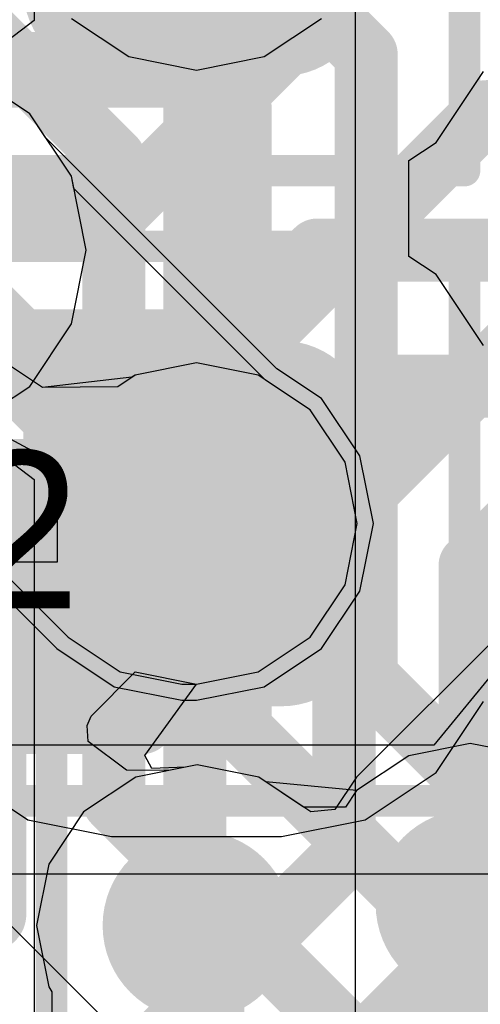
# Model space of a CAD drawing. Header units: millimetres. Extents: x -2 to 68, y -2 to 27.4.
# Tile 110 of 256: x 26.1 to 26.8, y 9.9 to 11.4. Entities that reach past the tile are written whole.
import ezdxf

# ---------------------------------------------------------------- set-up
doc = ezdxf.new("R2010")
doc.units = ezdxf.units.MM
for name, color, linetype in [('BottomLayer', 5, 'Continuous'), ('BottomPaste', 16, 'Continuous'), ('BottomSolder', 6, 'Continuous'), ('DrillGuide', 244, 'Continuous'), ('Mechanical10', 56, 'Continuous'), ('Mechanical13', 56, 'Continuous'), ('Mechanical15', 56, 'Continuous'), ('Mechanical2', 216, 'Continuous'), ('Mechanical6', 56, 'Continuous'), ('MidLayer1', 16, 'Continuous'), ('MidLayer2', 76, 'Continuous'), ('MidLayer3', 90, 'Continuous'), ('MidLayer4', 156, 'Continuous'), ('MidLayer5', 130, 'Continuous'), ('MidLayer6', 216, 'Continuous'), ('MidLayer7', 6, 'Continuous'), ('MidLayer8', 54, 'Continuous'), ('MultiLayer', 9, 'Continuous'), ('TopLayer', 1, 'Continuous'), ('TopPaste', 8, 'Continuous'), ('TopSolder', 216, 'Continuous'), ('ViaHoleLayer', 16, 'Continuous')]:
    doc.layers.add(name, color=color, linetype=linetype)

# ---------------------------------------------------------------- blocks, each defined once
blk = doc.blocks.new('RES_0402_244')
at = {"layer": 'Mechanical13', "const_width": 0.12}
for points in [[(-0.53, 0.28), (-0.53, -0.28)], [(0.53, 0.28), (-0.53, 0.28)], [(0.53, -0.28), (-0.53, -0.28)]]:
    blk.add_lwpolyline(points, dxfattribs=at)
at = {"layer": 'Mechanical13', "const_width": 0.06}
for points in [[(-0.56, 0.28, 1), (-0.5, 0.28, 1)], [(-0.56, 0.28, 1), (-0.5, 0.28, 1)], [(-0.56, -0.28, 1), (-0.5, -0.28, 1)], [(-0.56, -0.28, 1), (-0.5, -0.28, 1)]]:
    blk.add_lwpolyline(points, format="xyb", close=True, dxfattribs=at)
at = {"layer": 'Mechanical15', "const_width": 0.05}
for points in [[(-0.9, 0.44), (-0.9, -0.44)], [(0.9, 0.44), (-0.9, 0.44)], [(0.22, 0), (-0.22, 0)], [(0.9, -0.44), (-0.9, -0.44)]]:
    blk.add_lwpolyline(points, dxfattribs=at)
at = {"layer": 'Mechanical15', "const_width": 0.025}
for points in [[(-0.9125, 0.44, 1), (-0.8875, 0.44, 1)], [(-0.9125, 0.44, 1), (-0.8875, 0.44, 1)], [(-0.2325, 0, 1), (-0.2075, 0, 1)], [(-0.9125, -0.44, 1), (-0.8875, -0.44, 1)], [(-0.9125, -0.44, 1), (-0.8875, -0.44, 1)]]:
    blk.add_lwpolyline(points, format="xyb", close=True, dxfattribs=at)
at = {"layer": 'TopLayer', "const_width": 0.1402}
for points in [[(-0.6799, 0.1498, 1), (-0.5396, 0.1498, 1)], [(-0.4104, 0.1498, 1), (-0.2701, 0.1498, 1)], [(-0.6799, -0.1498, 1), (-0.5396, -0.1498, 1)], [(-0.4104, -0.1498, 1), (-0.2701, -0.1498, 1)]]:
    blk.add_lwpolyline(points, format="xyb", close=True, dxfattribs=at)
at = {"layer": 'TopLayer'}
for points in [[(-0.3403, 0.29), (-0.6097, 0.29), (-0.3403, -0.29), (-0.6097, -0.29)], [(-0.2, 0.1498), (-0.75, 0.1498), (-0.2, -0.1498), (-0.75, -0.1498)]]:
    blk.add_solid(points, dxfattribs=at)
at = {"layer": 'TopPaste', "const_width": 0.1402}
for points in [[(-0.6799, 0.1498, 1), (-0.5396, 0.1498, 1)], [(-0.4104, 0.1498, 1), (-0.2701, 0.1498, 1)], [(-0.6799, -0.1498, 1), (-0.5396, -0.1498, 1)], [(-0.4104, -0.1498, 1), (-0.2701, -0.1498, 1)]]:
    blk.add_lwpolyline(points, format="xyb", close=True, dxfattribs=at)
at = {"layer": 'TopPaste'}
for points in [[(-0.3403, 0.29), (-0.6097, 0.29), (-0.3403, -0.29), (-0.6097, -0.29)], [(-0.2, 0.1498), (-0.75, 0.1498), (-0.2, -0.1498), (-0.75, -0.1498)]]:
    blk.add_solid(points, dxfattribs=at)
at = {"layer": 'TopSolder', "const_width": 0.1402}
for points in [[(-0.6799, 0.1498, 1), (-0.5396, 0.1498, 1)], [(-0.4104, 0.1498, 1), (-0.2701, 0.1498, 1)], [(-0.6799, -0.1498, 1), (-0.5396, -0.1498, 1)], [(-0.4104, -0.1498, 1), (-0.2701, -0.1498, 1)]]:
    blk.add_lwpolyline(points, format="xyb", close=True, dxfattribs=at)
at = {"layer": 'TopSolder'}
for points in [[(-0.3403, 0.29), (-0.6097, 0.29), (-0.3403, -0.29), (-0.6097, -0.29)], [(-0.2, 0.1498), (-0.75, 0.1498), (-0.2, -0.1498), (-0.75, -0.1498)]]:
    blk.add_solid(points, dxfattribs=at)
blk = doc.blocks.new('RES_0402_245')
at = {"layer": 'Mechanical13', "const_width": 0.12}
for points in [[(-0.53, 0.28), (-0.53, -0.28)], [(0.53, 0.28), (-0.53, 0.28)]]:
    blk.add_lwpolyline(points, dxfattribs=at)
at = {"layer": 'Mechanical13', "const_width": 0.06}
blk.add_lwpolyline([(-0.56, 0.28, 1), (-0.5, 0.28, 1)], format="xyb", close=True, dxfattribs=at)
blk.add_lwpolyline([(-0.56, 0.28, 1), (-0.5, 0.28, 1)], format="xyb", close=True, dxfattribs=at)
at = {"layer": 'Mechanical15', "const_width": 0.05}
for points in [[(-0.9, 0.44), (-0.9, -0.44)], [(0.9, 0.44), (-0.9, 0.44)]]:
    blk.add_lwpolyline(points, dxfattribs=at)
at = {"layer": 'Mechanical15', "const_width": 0.025}
blk.add_lwpolyline([(-0.9125, 0.44, 1), (-0.8875, 0.44, 1)], format="xyb", close=True, dxfattribs=at)
blk.add_lwpolyline([(-0.9125, 0.44, 1), (-0.8875, 0.44, 1)], format="xyb", close=True, dxfattribs=at)
at = {"layer": 'TopLayer', "const_width": 0.1402}
for points in [[(-0.6799, 0.1498, 1), (-0.5396, 0.1498, 1)], [(-0.4104, 0.1498, 1), (-0.2701, 0.1498, 1)]]:
    blk.add_lwpolyline(points, format="xyb", close=True, dxfattribs=at)
at = {"layer": 'TopLayer'}
blk.add_solid([(-0.3403, 0.29), (-0.6097, 0.29), (-0.3403, -0.29), (-0.6097, -0.29)], dxfattribs=at)
at = {"layer": 'TopPaste', "const_width": 0.1402}
for points in [[(-0.6799, 0.1498, 1), (-0.5396, 0.1498, 1)], [(-0.4104, 0.1498, 1), (-0.2701, 0.1498, 1)]]:
    blk.add_lwpolyline(points, format="xyb", close=True, dxfattribs=at)
at = {"layer": 'TopPaste'}
blk.add_solid([(-0.3403, 0.29), (-0.6097, 0.29), (-0.3403, -0.29), (-0.6097, -0.29)], dxfattribs=at)
at = {"layer": 'TopSolder', "const_width": 0.1402}
for points in [[(-0.6799, 0.1498, 1), (-0.5396, 0.1498, 1)], [(-0.4104, 0.1498, 1), (-0.2701, 0.1498, 1)]]:
    blk.add_lwpolyline(points, format="xyb", close=True, dxfattribs=at)
at = {"layer": 'TopSolder'}
blk.add_solid([(-0.3403, 0.29), (-0.6097, 0.29), (-0.3403, -0.29), (-0.6097, -0.29)], dxfattribs=at)
blk = doc.blocks.new('CAP_0201_B_315')
at = {"layer": 'BottomLayer', "const_width": 0.0806}
for points in [[(-0.3897, 0.0894, 1), (-0.3091, 0.0894, 1)], [(-0.2409, 0.0894, 1), (-0.1603, 0.0894, 1)], [(0.1603, 0.0894, 1), (0.2409, 0.0894, 1)], [(0.3091, 0.0894, 1), (0.3897, 0.0894, 1)], [(-0.3897, -0.0894, 1), (-0.3091, -0.0894, 1)], [(-0.2409, -0.0894, 1), (-0.1603, -0.0894, 1)], [(0.1603, -0.0894, 1), (0.2409, -0.0894, 1)], [(0.3091, -0.0894, 1), (0.3897, -0.0894, 1)]]:
    blk.add_lwpolyline(points, format="xyb", close=True, dxfattribs=at)
at = {"layer": 'BottomLayer'}
for points in [[(-0.2006, 0.17), (-0.3494, 0.17), (-0.2006, -0.17), (-0.3494, -0.17)], [(0.2006, -0.17), (0.3494, -0.17), (0.2006, 0.17), (0.3494, 0.17)], [(-0.12, 0.0894), (-0.43, 0.0894), (-0.12, -0.0894), (-0.43, -0.0894)], [(0.12, -0.0894), (0.43, -0.0894), (0.12, 0.0894), (0.43, 0.0894)]]:
    blk.add_solid(points, dxfattribs=at)
at = {"layer": 'BottomPaste', "const_width": 0.0806}
for points in [[(-0.3897, 0.0894, 1), (-0.3091, 0.0894, 1)], [(-0.2409, 0.0894, 1), (-0.1603, 0.0894, 1)], [(0.1603, 0.0894, 1), (0.2409, 0.0894, 1)], [(0.3091, 0.0894, 1), (0.3897, 0.0894, 1)], [(-0.3897, -0.0894, 1), (-0.3091, -0.0894, 1)], [(-0.2409, -0.0894, 1), (-0.1603, -0.0894, 1)], [(0.1603, -0.0894, 1), (0.2409, -0.0894, 1)], [(0.3091, -0.0894, 1), (0.3897, -0.0894, 1)]]:
    blk.add_lwpolyline(points, format="xyb", close=True, dxfattribs=at)
at = {"layer": 'BottomPaste'}
for points in [[(-0.2006, 0.17), (-0.3494, 0.17), (-0.2006, -0.17), (-0.3494, -0.17)], [(0.2006, -0.17), (0.3494, -0.17), (0.2006, 0.17), (0.3494, 0.17)], [(-0.12, 0.0894), (-0.43, 0.0894), (-0.12, -0.0894), (-0.43, -0.0894)], [(0.12, -0.0894), (0.43, -0.0894), (0.12, 0.0894), (0.43, 0.0894)]]:
    blk.add_solid(points, dxfattribs=at)
at = {"layer": 'BottomSolder', "const_width": 0.0806}
for points in [[(-0.3897, 0.0894, 1), (-0.3091, 0.0894, 1)], [(-0.2409, 0.0894, 1), (-0.1603, 0.0894, 1)], [(0.1603, 0.0894, 1), (0.2409, 0.0894, 1)], [(0.3091, 0.0894, 1), (0.3897, 0.0894, 1)], [(-0.3897, -0.0894, 1), (-0.3091, -0.0894, 1)], [(-0.2409, -0.0894, 1), (-0.1603, -0.0894, 1)], [(0.1603, -0.0894, 1), (0.2409, -0.0894, 1)], [(0.3091, -0.0894, 1), (0.3897, -0.0894, 1)]]:
    blk.add_lwpolyline(points, format="xyb", close=True, dxfattribs=at)
at = {"layer": 'BottomSolder'}
for points in [[(-0.2006, 0.17), (-0.3494, 0.17), (-0.2006, -0.17), (-0.3494, -0.17)], [(0.2006, -0.17), (0.3494, -0.17), (0.2006, 0.17), (0.3494, 0.17)], [(-0.12, 0.0894), (-0.43, 0.0894), (-0.12, -0.0894), (-0.43, -0.0894)], [(0.12, -0.0894), (0.43, -0.0894), (0.12, 0.0894), (0.43, 0.0894)]]:
    blk.add_solid(points, dxfattribs=at)
at = {"layer": 'Mechanical10', "const_width": 0.12}
for points in [[(0.32, 0.17), (-0.32, 0.17)], [(-0.32, -0.17), (-0.32, 0.17)], [(0.32, -0.17), (0.32, 0.17)], [(0.32, -0.17), (-0.32, -0.17)]]:
    blk.add_lwpolyline(points, dxfattribs=at)
at = {"layer": 'Mechanical10', "const_width": 0.06}
for points in [[(-0.35, 0.17, 1), (-0.29, 0.17, 1)], [(-0.35, 0.17, 1), (-0.29, 0.17, 1)], [(0.29, 0.17, 1), (0.35, 0.17, 1)], [(0.29, 0.17, 1), (0.35, 0.17, 1)], [(-0.35, -0.17, 1), (-0.29, -0.17, 1)], [(-0.35, -0.17, 1), (-0.29, -0.17, 1)], [(0.29, -0.17, 1), (0.35, -0.17, 1)], [(0.29, -0.17, 1), (0.35, -0.17, 1)]]:
    blk.add_lwpolyline(points, format="xyb", close=True, dxfattribs=at)
at = {"layer": 'Mechanical6', "const_width": 0.05}
for points in [[(0.53, 0.27), (-0.53, 0.27)], [(-0.53, -0.27), (-0.53, 0.27)], [(0.53, -0.27), (0.53, 0.27)], [(0, -0.135), (0, 0.135)], [(0.135, 0), (-0.135, 0)], [(0.53, -0.27), (-0.53, -0.27)]]:
    blk.add_lwpolyline(points, dxfattribs=at)
at = {"layer": 'Mechanical6'}
for points, const_width in [([(-0.5425, 0.27, 1), (-0.5175, 0.27, 1)], 0.025), ([(-0.5425, 0.27, 1), (-0.5175, 0.27, 1)], 0.025), ([(0.5175, 0.27, 1), (0.5425, 0.27, 1)], 0.025), ([(0.5175, 0.27, 1), (0.5425, 0.27, 1)], 0.025), ([(-0.0125, 0.135, 1), (0.0125, 0.135, 1)], 0.025), ([(0.1013, 0, 1), (-0.1013, 0, 1)], 0.05), ([(-0.1475, 0, 1), (-0.1225, 0, 1)], 0.025), ([(-0.1138, 0, 1), (-0.0888, 0, 1)], 0.025), ([(0.0888, 0, 1), (0.1138, 0, 1)], 0.025), ([(0.1225, 0, 1), (0.1475, 0, 1)], 0.025), ([(-0.0125, -0.135, 1), (0.0125, -0.135, 1)], 0.025), ([(-0.5425, -0.27, 1), (-0.5175, -0.27, 1)], 0.025), ([(-0.5425, -0.27, 1), (-0.5175, -0.27, 1)], 0.025), ([(0.5175, -0.27, 1), (0.5425, -0.27, 1)], 0.025), ([(0.5175, -0.27, 1), (0.5425, -0.27, 1)], 0.025)]:
    blk.add_lwpolyline(points, format="xyb", close=True, dxfattribs=dict(at, const_width=const_width))

msp = doc.modelspace()

# ---------------------------------------------------------------- linework, layer by layer
at = {"layer": 'BottomLayer'}
for p, q in [((26.1057, 10.8407), (26.0294, 10.8916)), ((26.1057, 10.8407), (26.0294, 10.8916)), ((26.35, 10.8799), (26.2525, 10.8605)), ((26.35, 10.8799), (26.2525, 10.8605)), ((26.4475, 10.8605), (26.35, 10.8799)), ((26.4475, 10.8605), (26.35, 10.8799)), ((26.2525, 10.8605), (26.2249, 10.8421)), ((26.2525, 10.8605), (26.2474, 10.8571)), ((26.5302, 10.8052), (26.4475, 10.8605)), ((26.5302, 10.8052), (26.4475, 10.8605)), ((26.2474, 10.8571), (26.1057, 10.8407)), ((26.2249, 10.8421), (26.1057, 10.8407)), ((26.5855, 10.7225), (26.5302, 10.8052)), ((26.5855, 10.7225), (26.5302, 10.8052)), ((26.6049, 10.625), (26.5855, 10.7225)), ((26.6049, 10.625), (26.5855, 10.7225)), ((26.5855, 10.5275), (26.6049, 10.625)), ((26.5855, 10.5275), (26.6049, 10.625)), ((26.5302, 10.4448), (26.5855, 10.5275)), ((26.5302, 10.4448), (26.5855, 10.5275)), ((26.4475, 10.3895), (26.5302, 10.4448)), ((26.4475, 10.3895), (26.5302, 10.4448)), ((26.1831, 10.319), (26.2525, 10.3895)), ((26.2525, 10.3895), (26.35, 10.3701)), ((26.35, 10.3701), (26.4475, 10.3895)), ((26.35, 10.3701), (26.4475, 10.3895)), ((26.2682, 10.2569), (26.35, 10.3701)), ((26.1767, 10.3044), (26.1831, 10.319)), ((26.178, 10.2793), (26.1767, 10.3044)), ((26.2388, 10.2336), (26.178, 10.2793)), ((26.784, 10.2759), (26.6865, 10.2565)), ((26.784, 10.2759), (26.6865, 10.2565)), ((26.8815, 10.2565), (26.784, 10.2759)), ((26.8815, 10.2565), (26.784, 10.2759)), ((26.279, 10.2364), (26.2682, 10.2569)), ((26.6865, 10.2565), (26.6038, 10.2012)), ((26.6865, 10.2565), (26.6038, 10.2012)), ((26.3324, 10.2382), (26.279, 10.2364)), ((26.351, 10.2419), (26.3059, 10.2329)), ((26.351, 10.2419), (26.3324, 10.2382)), ((26.4485, 10.2225), (26.351, 10.2419)), ((26.4485, 10.2225), (26.351, 10.2419)), ((26.3059, 10.2329), (26.2388, 10.2336)), ((26.4601, 10.2148), (26.4485, 10.2225)), ((26.5196, 10.175), (26.4485, 10.2225)), ((26.6038, 10.2012), (26.4601, 10.2148)), ((26.6038, 10.2012), (26.5862, 10.175)), ((26.5862, 10.175), (26.5196, 10.175))]:
    msp.add_line(p, q, dxfattribs=at)
for points, const_width in [([(26.275, 10.625, 1), (26.425, 10.625, 1)], 0.15), ([(26.325, 10.625, 1), (26.375, 10.625, 1)], 0.05), ([(26.325, 10.625, 1), (26.375, 10.625, 1)], 0.05), ([(26.709, 10.021, 1), (26.859, 10.021, 1)], 0.15), ([(26.276, 9.987, 1), (26.426, 9.987, 1)], 0.15), ([(26.759, 10.021, 1), (26.809, 10.021, 1)], 0.05), ([(26.326, 9.987, 1), (26.376, 9.987, 1)], 0.05), ([(26.759, 9.9669, 1), (26.809, 9.9669, 1)], 0.05), ([(26.759, 9.9669, 1), (26.809, 9.9669, 1)], 0.05)]:
    msp.add_lwpolyline(points, format="xyb", close=True, dxfattribs=dict(at, const_width=const_width))
at = {"layer": 'BottomLayer', "const_width": 0.1}
for points in [[(26.35, 10.625), (26.35, 10.625)], [(26.784, 9.9669), (26.784, 10.021)], [(26.351, 9.759), (26.351, 9.987)], [(26.55, 9.7329), (26.784, 9.9669)]]:
    msp.add_lwpolyline(points, dxfattribs=at)
at = {"layer": 'DrillGuide', "const_width": 0.05}
for points in [[(26.325, 10.625, 1), (26.375, 10.625, 1)], [(26.325, 10.625, 1), (26.375, 10.625, 1)], [(26.759, 10.021, 1), (26.809, 10.021, 1)], [(26.326, 9.987, 1), (26.376, 9.987, 1)]]:
    msp.add_lwpolyline(points, format="xyb", close=True, dxfattribs=at)
at = {"layer": 'MidLayer1'}
for p, q in [((26.1517, 11.4267), (26.2427, 11.366)), ((26.4573, 11.366), (26.5483, 11.4267)), ((26.2427, 11.366), (26.35, 11.3446)), ((26.35, 11.3446), (26.4573, 11.366)), ((26.0853, 11.2753), (25.9861, 11.3416)), ((26.1106, 11.2375), (26.0853, 11.2753)), ((26.4775, 10.8706), (26.1106, 11.2375)), ((26.5483, 10.8233), (26.4775, 10.8706)), ((26.609, 10.7323), (26.5483, 10.8233)), ((25.7852, 10.7698), (26.1282, 10.4267)), ((26.6304, 10.625), (26.609, 10.7323)), ((26.609, 10.5177), (26.6304, 10.625)), ((26.5483, 10.4267), (26.609, 10.5177)), ((26.1282, 10.4267), (26.2192, 10.366)), ((26.4573, 10.366), (26.5483, 10.4267)), ((26.2192, 10.366), (26.3265, 10.3446)), ((26.35, 10.3446), (26.4573, 10.366)), ((26.3265, 10.3446), (26.35, 10.3446))]:
    msp.add_line(p, q, dxfattribs=at)
at = {"layer": 'MidLayer1', "const_width": 0.15}
for points in [[(25.8925, 11.059), (26.3265, 10.625)], [(26.3265, 10.625), (26.35, 10.625)]]:
    msp.add_lwpolyline(points, dxfattribs=at)
at = {"layer": 'MidLayer1'}
for points, const_width in [([(26.275, 10.625, 1), (26.425, 10.625, 1)], 0.15), ([(26.289, 10.625, 1), (26.364, 10.625, 1)], 0.075), ([(26.289, 10.625, 1), (26.364, 10.625, 1)], 0.075), ([(26.3125, 10.625, 1), (26.3875, 10.625, 1)], 0.075)]:
    msp.add_lwpolyline(points, format="xyb", close=True, dxfattribs=dict(at, const_width=const_width))
at = {"layer": 'MidLayer2', "const_width": 0.1}
for points in [[(26.1913, 10.709), (26.5413, 11.059)], [(26.5413, 11.059), (28.9282, 11.059)], [(26.1991, 10.434), (26.6082, 10.8431)], [(26.6082, 10.8431), (28.3671, 10.8431)], [(25.3505, 10.709), (26.1913, 10.709)], [(24.1066, 10.434), (26.1991, 10.434)]]:
    msp.add_lwpolyline(points, dxfattribs=at)
at = {"layer": 'MidLayer2', "const_width": 0.05}
for points in [[(26.5163, 11.059, 1), (26.5663, 11.059, 1)], [(26.5163, 11.059, 1), (26.5663, 11.059, 1)], [(26.5832, 10.8431, 1), (26.6332, 10.8431, 1)], [(26.5832, 10.8431, 1), (26.6332, 10.8431, 1)], [(26.1663, 10.709, 1), (26.2163, 10.709, 1)], [(26.1663, 10.709, 1), (26.2163, 10.709, 1)], [(26.1741, 10.434, 1), (26.2241, 10.434, 1)], [(26.1741, 10.434, 1), (26.2241, 10.434, 1)]]:
    msp.add_lwpolyline(points, format="xyb", close=True, dxfattribs=at)
at = {"layer": 'MidLayer3'}
msp.add_line((26.0388, 10.0037), (26.2321, 9.8103), dxfattribs=at)
at = {"layer": 'MidLayer3', "const_width": 0.1}
for points in [[(26.3472, 11.6415), (26.619, 11.3697)], [(26.1472, 11.5586), (26.419, 11.2868)], [(25.9472, 11.4758), (26.219, 11.204)], [(26.619, 10.3821), (26.619, 11.3697)], [(26.419, 10.4546), (26.419, 11.2868)], [(26.219, 10.1839), (26.219, 11.204)], [(26.419, 10.2992), (26.419, 10.4546)], [(26.619, 10.3821), (27.0619, 9.9391)], [(26.419, 10.2992), (26.9791, 9.7391)], [(26.219, 10.1839), (26.9602, 9.4427)]]:
    msp.add_lwpolyline(points, dxfattribs=at)
at = {"layer": 'MidLayer3', "const_width": 0.05}
for points in [[(26.594, 11.3697, 1), (26.644, 11.3697, 1)], [(26.594, 11.3697, 1), (26.644, 11.3697, 1)], [(26.394, 11.2868, 1), (26.444, 11.2868, 1)], [(26.394, 11.2868, 1), (26.444, 11.2868, 1)], [(26.194, 11.204, 1), (26.244, 11.204, 1)], [(26.194, 11.204, 1), (26.244, 11.204, 1)], [(26.394, 10.4546, 1), (26.444, 10.4546, 1)], [(26.394, 10.4546, 1), (26.444, 10.4546, 1)], [(26.594, 10.3821, 1), (26.644, 10.3821, 1)], [(26.594, 10.3821, 1), (26.644, 10.3821, 1)], [(26.394, 10.2992, 1), (26.444, 10.2992, 1)], [(26.394, 10.2992, 1), (26.444, 10.2992, 1)], [(26.194, 10.1839, 1), (26.244, 10.1839, 1)], [(26.194, 10.1839, 1), (26.244, 10.1839, 1)]]:
    msp.add_lwpolyline(points, format="xyb", close=True, dxfattribs=at)
at = {"layer": 'MidLayer4'}
for p, q in [((26.0853, 11.2753), (25.9861, 11.3416)), ((26.1516, 11.1761), (26.0853, 11.2753)), ((26.1555, 11.1565), (26.1516, 11.1761)), ((26.4594, 10.8525), (26.1555, 11.1565)), ((26.5302, 10.8052), (26.4594, 10.8525)), ((26.5855, 10.7225), (26.5302, 10.8052)), ((25.8302, 10.7608), (26.1463, 10.4448)), ((26.6049, 10.625), (26.5855, 10.7225)), ((26.5855, 10.5275), (26.6049, 10.625)), ((26.5302, 10.4448), (26.5855, 10.5275)), ((26.8362, 10.4549), (26.6038, 10.2224)), ((26.1463, 10.4448), (26.229, 10.3895)), ((26.4475, 10.3895), (26.5302, 10.4448)), ((26.229, 10.3895), (26.3265, 10.3701)), ((26.35, 10.3701), (26.4475, 10.3895)), ((26.3265, 10.3701), (26.35, 10.3701)), ((26.351, 10.2419), (26.2535, 10.2225)), ((26.4485, 10.2225), (26.351, 10.2419)), ((26.2535, 10.2225), (26.1708, 10.1672)), ((26.5312, 10.1672), (26.4485, 10.2225)), ((26.6038, 10.2224), (26.5694, 10.171)), ((26.1708, 10.1672), (26.1155, 10.0845)), ((26.5694, 10.171), (26.5312, 10.1672)), ((26.1155, 10.0845), (26.0961, 9.987)), ((26.0961, 9.987), (26.1155, 9.8895)), ((26.1155, 9.8895), (26.1206, 9.8818)), ((26.1206, 9.8818), (26.1206, 9.54))]:
    msp.add_line(p, q, dxfattribs=at)
at = {"layer": 'MidLayer4', "const_width": 0.1}
for points in [[(25.8925, 11.059), (26.3265, 10.625)], [(26.3265, 10.625), (26.35, 10.625)], [(26.784, 10.0422), (27.1338, 10.392)], [(26.784, 10.021), (26.784, 10.0422)], [(26.351, 9.987), (26.3755, 9.9625)], [(26.3755, 9.4427), (26.3755, 9.9625)]]:
    msp.add_lwpolyline(points, dxfattribs=at)
at = {"layer": 'MidLayer4'}
for points, const_width in [([(26.275, 10.625, 1), (26.425, 10.625, 1)], 0.15), ([(26.3015, 10.625, 1), (26.3515, 10.625, 1)], 0.05), ([(26.3015, 10.625, 1), (26.3515, 10.625, 1)], 0.05), ([(26.325, 10.625, 1), (26.375, 10.625, 1)], 0.05), ([(26.709, 10.021, 1), (26.859, 10.021, 1)], 0.15), ([(26.276, 9.987, 1), (26.426, 9.987, 1)], 0.15), ([(26.759, 10.0422, 1), (26.809, 10.0422, 1)], 0.05), ([(26.759, 10.0422, 1), (26.809, 10.0422, 1)], 0.05), ([(26.759, 10.021, 1), (26.809, 10.021, 1)], 0.05), ([(26.326, 9.987, 1), (26.376, 9.987, 1)], 0.05), ([(26.3505, 9.9625, 1), (26.4005, 9.9625, 1)], 0.05), ([(26.3505, 9.9625, 1), (26.4005, 9.9625, 1)], 0.05)]:
    msp.add_lwpolyline(points, format="xyb", close=True, dxfattribs=dict(at, const_width=const_width))
at = {"layer": 'MidLayer5'}
for p, q in [((26.0923, 13.3445), (26.0923, 11.4234)), ((26.6021, 9.644), (26.6021, 11.7722)), ((26.0923, 11.4234), (26.0392, 11.3825)), ((26.0392, 10.7355), (26.0923, 10.6946)), ((26.0923, 10.6946), (26.0923, 9.471))]:
    msp.add_line(p, q, dxfattribs=at)
at = {"layer": 'MidLayer5', "const_width": 0.1}
msp.add_lwpolyline([(26.3472, 9.471), (26.3472, 13.4501)], dxfattribs=at)
at = {"layer": 'MidLayer6'}
for p, q in [((26.0019, 10.787), (26.1289, 10.7191)), ((26.1289, 10.7191), (26.1289, 10.5639)), ((26.1289, 10.5639), (25.1367, 10.5639))]:
    msp.add_line(p, q, dxfattribs=at)
at = {"layer": 'MidLayer6', "const_width": 0.1}
for points in [[(26.219, 11.113), (26.7122, 11.6062)], [(26.3838, 10.8531), (26.8093, 11.2786)], [(26.8093, 11.2786), (27.7907, 11.2786)], [(25.923, 11.113), (26.219, 11.113)], [(26.5838, 10.641), (27.0018, 11.059)], [(26.7838, 10.5582), (27.0846, 10.859)], [(26.3838, 10.4293), (26.3838, 10.8531)], [(26.5838, 10.0969), (26.5838, 10.641)], [(26.7838, 9.3069), (26.7838, 10.5582)], [(26.2635, 10.309), (26.3838, 10.4293)], [(24.276, 10.309), (26.2635, 10.309)], [(26.05, 9.5631), (26.5838, 10.0969)]]:
    msp.add_lwpolyline(points, dxfattribs=at)
at = {"layer": 'MidLayer6', "const_width": 0.05}
for points in [[(26.7843, 11.2786, 1), (26.8343, 11.2786, 1)], [(26.7843, 11.2786, 1), (26.8343, 11.2786, 1)], [(26.194, 11.113, 1), (26.244, 11.113, 1)], [(26.194, 11.113, 1), (26.244, 11.113, 1)], [(26.3588, 10.8531, 1), (26.4088, 10.8531, 1)], [(26.3588, 10.8531, 1), (26.4088, 10.8531, 1)], [(26.5588, 10.641, 1), (26.6088, 10.641, 1)], [(26.5588, 10.641, 1), (26.6088, 10.641, 1)], [(26.7588, 10.5582, 1), (26.8088, 10.5582, 1)], [(26.7588, 10.5582, 1), (26.8088, 10.5582, 1)], [(26.3588, 10.4293, 1), (26.4088, 10.4293, 1)], [(26.3588, 10.4293, 1), (26.4088, 10.4293, 1)], [(26.2385, 10.309, 1), (26.2885, 10.309, 1)], [(26.2385, 10.309, 1), (26.2885, 10.309, 1)], [(26.5588, 10.0969, 1), (26.6088, 10.0969, 1)], [(26.5588, 10.0969, 1), (26.6088, 10.0969, 1)]]:
    msp.add_lwpolyline(points, format="xyb", close=True, dxfattribs=at)
at = {"layer": 'MidLayer7'}
for p, q in [((26.0853, 11.2753), (25.9861, 11.3416)), ((26.1516, 11.1761), (26.0853, 11.2753)), ((26.1749, 11.059), (26.1516, 11.1761)), ((26.1516, 10.9419), (26.1749, 11.059)), ((26.0853, 10.8427), (26.1516, 10.9419)), ((25.9861, 10.7764), (26.0853, 10.8427)), ((26.8305, 10.4002), (26.7263, 10.2732)), ((26.7263, 10.2732), (23.1079, 10.2732)), ((23.1079, 10.0692), (27.4699, 10.0692))]:
    msp.add_line(p, q, dxfattribs=at)
at = {"layer": 'MidLayer8'}
for p, q in [((26.0853, 11.2753), (25.9861, 11.3416)), ((26.1516, 11.1761), (26.0853, 11.2753)), ((26.1749, 11.059), (26.1516, 11.1761)), ((26.1516, 10.9419), (26.1749, 11.059)), ((26.0853, 10.8427), (26.1516, 10.9419)), ((25.9861, 10.7764), (26.0853, 10.8427))]:
    msp.add_line(p, q, dxfattribs=at)
at = {"layer": 'MultiLayer', "const_width": 0.15}
for points in [[(26.275, 10.625, 1), (26.425, 10.625, 1)], [(26.275, 10.625, 1), (26.425, 10.625, 1)], [(26.709, 10.021, 1), (26.859, 10.021, 1)], [(26.276, 9.987, 1), (26.426, 9.987, 1)]]:
    msp.add_lwpolyline(points, format="xyb", close=True, dxfattribs=at)
at = {"layer": 'TopLayer'}
for p, q in [((26.7301, 11.2299), (26.8053, 11.3425)), ((26.6869, 11.2011), (26.7301, 11.2299)), ((26.6869, 11.0489), (26.6869, 11.2011)), ((26.7301, 11.0201), (26.6869, 11.0489)), ((26.8053, 10.9075), (26.7301, 11.0201)), ((26.7301, 10.2299), (26.8053, 10.3425)), ((25.9699, 10.2299), (26.0825, 10.1547)), ((26.6175, 10.1547), (26.7301, 10.2299)), ((26.0825, 10.1547), (26.2152, 10.1283)), ((26.4847, 10.1283), (26.6175, 10.1547)), ((26.2152, 10.1283), (26.4847, 10.1283))]:
    msp.add_line(p, q, dxfattribs=at)
at = {"layer": 'TopLayer', "const_width": 0.15}
msp.add_lwpolyline([(26.275, 10.625, 1), (26.425, 10.625, 1)], format="xyb", close=True, dxfattribs=at)
at = {"layer": 'ViaHoleLayer', "const_width": 0.05}
for points in [[(26.325, 10.625, 1), (26.375, 10.625, 1)], [(26.325, 10.625, 1), (26.375, 10.625, 1)], [(26.759, 10.021, 1), (26.809, 10.021, 1)], [(26.326, 9.987, 1), (26.376, 9.987, 1)]]:
    msp.add_lwpolyline(points, format="xyb", close=True, dxfattribs=at)

# ---------------------------------------------------------------- block references
for name, p, rotation in [('RES_0402_245', (25.875, 11.625), 180), ('RES_0402_244', (25.875, 10.625), 180), ('CAP_0201_B_315', (25.85, 10.325), 270)]:
    msp.add_blockref(name, p, dxfattribs=dict(rotation=rotation))

# ---------------------------------------------------------------- texts
at = {"layer": 'Mechanical2'}
msp.add_text('R62', height=0.25, dxfattribs=at).set_placement((25.5524, 10.4902))

doc.saveas('drawing.dxf')
